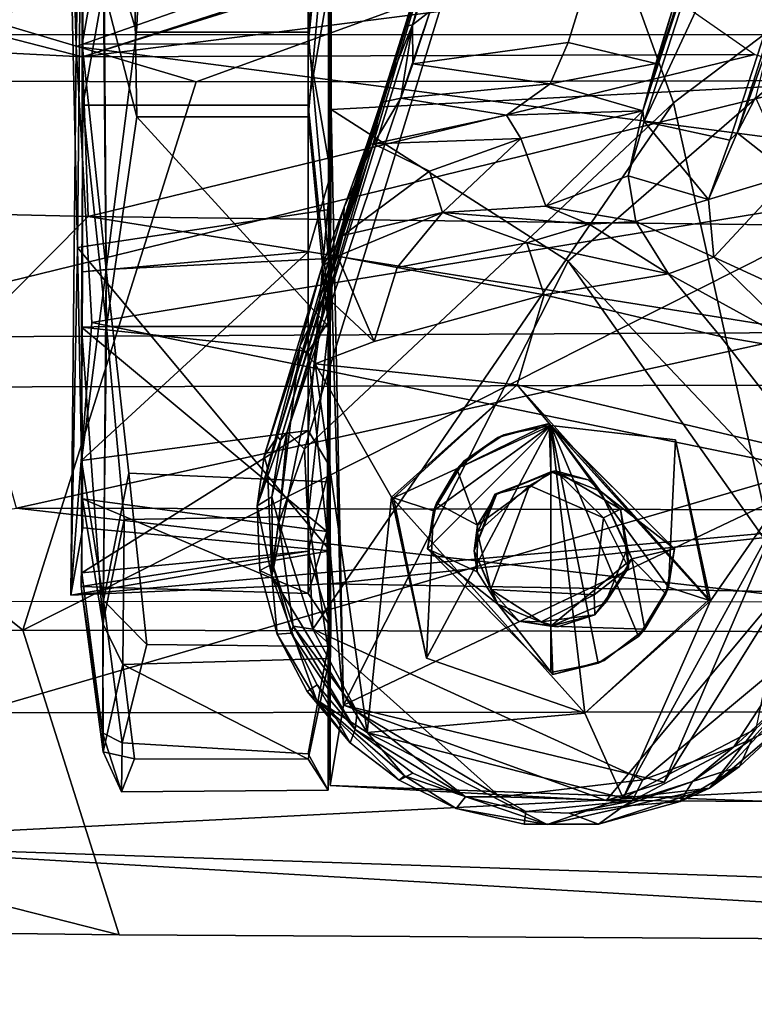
# Model space of a CAD drawing. Header units: millimetres. Extents: x -340 to 319, y -456 to 358.
# Tile 4 of 88: x -122 to -89, y -323 to -278. Entities that reach past the tile are written whole.
import ezdxf

# ---------------------------------------------------------------- set-up
doc = ezdxf.new("R2010")
doc.units = ezdxf.units.MM
doc.layers.add('Layer 01', color=7, linetype='Continuous', true_color=0x000000)
doc.styles.add('Default', font='arial.ttf')
doc.dimstyles.new('Default', dxfattribs={"dimscale": 10, "dimtxt": 2.5, "dimasz": 3, "dimexe": 1, "dimexo": 0.5, "dimgap": 0.8, "dimtad": 1, "dimtoh": 1, "dimzin": 1, "dimdsep": 46, "dimtxsty": 'Default', "dimcen": 2.5, "dimadec": 1, "dimazin": 1, "dimtfac": 1, "dimtdec": 4, "dimtix": 1, "dimtofl": 0, "dimtmove": 1, "dimatfit": 3, "dimfxl": 1, "dimtolj": 1, "dimtzin": 1, "dimarcsym": 0})

# ---------------------------------------------------------------- blocks, each defined once
blk = doc.blocks.new('*D1')
at = {"layer": 'Defpoints', "color": 0}
for p in [(-318.775, -319.833), (319.474, -319.833), (319.474, -445.833)]:
    blk.add_point(p, dxfattribs=at)
at = {"layer": 'Layer 01', "color": 0, "lineweight": -2}
for p, q in [((-318.775, -324.833), (-318.775, -455.833)), ((319.474, -324.833), (319.474, -455.833)), ((-288.775, -445.833), (289.474, -445.833))]:
    blk.add_line(p, q, dxfattribs=at)
at = {"layer": 'Layer 01', "color": 0}
for points in [[(-288.775, -440.833), (-288.775, -450.833), (-318.775, -445.833)], [(289.474, -450.833), (289.474, -440.833), (319.474, -445.833)]]:
    blk.add_solid(points, dxfattribs=at)
at = {"layer": 'Layer 01', "color": 0, "insert": (0.35, -425.071), "char_height": 25, "attachment_point": 5, "style": 'Default'}
blk.add_mtext('\\A1;638.25', dxfattribs=at)

msp = doc.modelspace()

# ---------------------------------------------------------------- linework, layer by layer
at = {"layer": 'Layer 01'}
for points in [[(-84.862, -253.431, 106.104), (-60.323, -179.11, 105.708), (-93.949, -282.112, 92.25)], [(-72.105, -215.4, 98.582), (-93.949, -282.112, 92.25), (-60.323, -179.11, 105.708)], [(-93.949, -282.112, 92.25), (-72.105, -215.4, 98.582), (-83.085, -249.254, 91.559)], [(-91.066, -235.089, 128.826), (-110.069, -296.648, 110.77), (-98.978, -264.005, 121.596)], [(-110.069, -296.648, 110.77), (-91.066, -235.089, 128.826), (-100.519, -264.622, 101.74)], [(-83.085, -249.254, 91.559), (-93.89, -282.583, 84.266), (-93.949, -282.112, 92.25)], [(-80.166, -253.189, 90.987), (-93.89, -282.583, 84.266), (-83.085, -249.254, 91.559)], [(-93.949, -282.112, 92.25), (-92.583, -277.472, 98.29), (-84.862, -253.431, 106.104)], [(-80.166, -253.189, 90.987), (-89.999, -283.429, 84.34), (-93.89, -282.583, 84.266)], [(-89.668, -283.1, 93.455), (-89.999, -283.429, 84.34), (-80.166, -253.189, 90.987)], [(-89.668, -283.1, 93.455), (-80.166, -253.189, 90.987), (-88.177, -278.866, 98.35)], [(-119.861, -304.056, 27.867), (-119.566, -288.306, 55.544), (-120.258, -257.147, 37.004), (-119.62, -279.193, 9.036)], [(-119.371, -267.96, 53.032), (-120.258, -257.147, 37.004), (-119.566, -288.306, 55.544)], [(-120.258, -257.147, 37.004), (-119.294, -263.179, 16.024), (-119.62, -279.193, 9.036)], [(-84.417, -257.809, 124.537), (-98.978, -264.005, 121.596), (-92.566, -281.748, 117.477), (-73.644, -267.448, 122.853)], [(-155.305, -278.65, 496.055), (-123.297, -278.661, 494.932), (-109.373, -258.844, 497.168), (-154.729, -258.804, 498.964)], [(-109.373, -258.844, 497.168), (-123.297, -278.661, 494.932), (-76.931, -278.653, 494.057)], [(-39.988, -259.023, 496.217), (-109.373, -258.844, 497.168), (-76.931, -278.653, 494.057)], [(-103.579, -277.594, 97.104), (-104.39, -278.208, 97.031), (-98.174, -260.511, 101.932)], [(-104.39, -278.208, 97.031), (-100.519, -264.622, 101.74), (-98.174, -260.511, 101.932)], [(-108.066, -261.386, 60.076), (-108.111, -271.358, 54.191), (-108.15, -286.575, 55.998), (-108.074, -282.05, 65.264)], [(-108.066, -261.386, 60.076), (-108.074, -282.05, 65.264), (-88.209, -281.01, 65.18), (-88.229, -262.11, 59.782)], [(-76.711, -264.117, 14.421), (-119.62, -279.193, 9.036), (-119.294, -263.179, 16.024)], [(-76.711, -264.117, 14.421), (-76.79, -284.804, 8.966), (-119.62, -279.193, 9.036)], [(-110.069, -296.648, 110.77), (-109.282, -297.432, 111.603), (-98.978, -264.005, 121.596)], [(-92.566, -281.748, 117.477), (-98.978, -264.005, 121.596), (-109.282, -297.432, 111.603)], [(-104.736, -278.285, 97.797), (-110.364, -297.038, 101.178), (-100.519, -264.622, 101.74)], [(-110.069, -296.648, 110.77), (-100.519, -264.622, 101.74), (-110.364, -297.038, 101.178)], [(-104.736, -278.285, 97.797), (-100.519, -264.622, 101.74), (-104.39, -278.208, 97.031)], [(-92.566, -281.748, 117.477), (-87.017, -306.636, 111.102), (-73.644, -267.448, 122.853)], [(-108.15, -286.575, 55.998), (-108.111, -271.358, 54.191), (-119.371, -267.96, 53.032), (-119.566, -288.306, 55.544)], [(-119.355, -279.087, 9.015), (-109.111, -279.075, 9.017), (-109.111, -267.908, 12.606), (-119.33, -269.024, 11.944)], [(-109.111, -279.075, 9.017), (-108.119, -269.349, 10.359), (-109.111, -267.908, 12.606)], [(-119.355, -279.087, 9.015), (-119.33, -269.024, 11.944), (-118.378, -273.546, 1.651)], [(-118.378, -273.546, 1.651), (-116.427, -268.972, 2.099), (-116.899, -278.546, 0.055)], [(-108.197, -269.069, 2.182), (-109.111, -278.546, 0.056), (-116.899, -278.546, 0.055), (-116.427, -268.972, 2.099)], [(-109.111, -278.546, 0.056), (-108.197, -269.069, 2.182), (-108.185, -288.795, 1.151)], [(-109.111, -279.075, 9.017), (-108.093, -284.969, 7.814), (-108.119, -269.349, 10.359)], [(-108.119, -269.349, 10.359), (-108.093, -284.969, 7.814), (-108.197, -269.069, 2.182)], [(-108.197, -269.069, 2.182), (-108.093, -284.969, 7.814), (-108.185, -288.795, 1.151)], [(-119.341, -279.664, 447.666), (-147.364, -272.419, 449.175), (-88.927, -269.852, 448.638)], [(-88.927, -269.852, 448.638), (-92.882, -271.415, 448.533), (-119.341, -279.664, 447.666)], [(-114.193, -280.795, 460.916), (-141.51, -272.643, 463.117), (-87.246, -270.982, 461.284)], [(-87.246, -270.982, 461.284), (-72.633, -280.716, 460.321), (-114.193, -280.795, 460.916)], [(-92.882, -271.415, 448.533), (-93.456, -276.354, 447.87), (-119.341, -279.664, 447.666)], [(-118.38, -276.527, 63.64), (-119.327, -271.522, 54.259), (-119.327, -281.848, 55.983)], [(-119.327, -271.522, 54.259), (-109.111, -272.429, 54.61), (-109.111, -281.848, 55.983), (-119.327, -281.848, 55.983)], [(-117.058, -271.999, 63.857), (-118.38, -276.527, 63.64), (-116.881, -282.383, 64.946)], [(-117.058, -271.999, 63.857), (-116.881, -282.383, 64.946), (-109.111, -282.377, 64.944), (-108.185, -272.119, 63.848)], [(-109.111, -282.377, 64.944), (-108.199, -291.875, 62.823), (-108.185, -272.119, 63.848)], [(-108.093, -275.953, 57.186), (-108.185, -272.119, 63.848), (-108.199, -291.875, 62.823)], [(-119.341, -279.664, 447.666), (-152.369, -277.981, 448.645), (-147.364, -272.419, 449.175)], [(-108.093, -275.953, 57.186), (-109.111, -281.848, 55.983), (-109.111, -272.429, 54.61)], [(-141.51, -272.643, 463.117), (-114.193, -280.795, 460.916), (-153.026, -280.676, 462.398)], [(-118.269, -289.299, 1.355), (-119.355, -279.087, 9.015), (-118.378, -273.546, 1.651)], [(-116.899, -278.546, 0.055), (-118.269, -289.299, 1.355), (-118.378, -273.546, 1.651)], [(-109.111, -281.848, 55.983), (-108.093, -275.953, 57.186), (-108.119, -291.569, 54.643)], [(-108.199, -291.875, 62.823), (-108.119, -291.569, 54.643), (-108.093, -275.953, 57.186)], [(-88.867, -279.548, 447.32), (-119.341, -279.664, 447.666), (-93.456, -276.354, 447.87)], [(-118.38, -276.527, 63.64), (-119.327, -281.848, 55.983), (-118.245, -291.872, 62.8)], [(-116.881, -282.383, 64.946), (-118.38, -276.527, 63.64), (-118.245, -291.872, 62.8)], [(-96.674, -276.842, 98.013), (-97.329, -279.013, 96.612), (-104.375, -279.978, 95.744), (-103.579, -277.594, 97.104)], [(-92.583, -277.472, 98.29), (-93.36, -279.968, 96.473), (-97.329, -279.013, 96.612), (-96.674, -276.842, 98.013)], [(-93.949, -282.112, 92.25), (-93.36, -279.968, 96.473), (-92.583, -277.472, 98.29)], [(-119.341, -279.664, 447.666), (-119.077, -286.897, 445.984), (-162.811, -285.874, 447.553), (-152.369, -277.981, 448.645)], [(-104.39, -278.208, 97.031), (-103.579, -277.594, 97.104), (-104.375, -279.978, 95.744)], [(-104.736, -278.285, 97.797), (-105.824, -281.727, 95.312), (-110.364, -297.038, 101.178)], [(-104.39, -278.208, 97.031), (-104.913, -281.527, 94.211), (-105.824, -281.727, 95.312)], [(-104.736, -278.285, 97.797), (-104.39, -278.208, 97.031), (-105.824, -281.727, 95.312)], [(-104.39, -278.208, 97.031), (-104.375, -279.978, 95.744), (-104.913, -281.527, 94.211)], [(-76.931, -278.653, 494.057), (-123.297, -278.661, 494.932), (-142.383, -294.653, 490.602)], [(-76.931, -278.653, 494.057), (-142.383, -294.653, 490.602), (-73.186, -294.515, 489.534)], [(-118.269, -289.299, 1.355), (-116.899, -278.546, 0.055), (-109.111, -278.546, 0.056), (-108.185, -288.795, 1.151)], [(-88.846, -281.496, 96.372), (-89.668, -283.1, 93.455), (-88.177, -278.866, 98.35)], [(-119.861, -304.056, 27.867), (-119.62, -279.193, 9.036), (-118.923, -291.702, 11.34)], [(-76.79, -284.804, 8.966), (-118.923, -291.702, 11.34), (-119.62, -279.193, 9.036)], [(-119.344, -289.403, 10.741), (-109.111, -288.494, 10.39), (-109.111, -279.075, 9.017), (-119.355, -279.087, 9.015)], [(-119.344, -289.403, 10.741), (-119.355, -279.087, 9.015), (-118.269, -289.299, 1.355)], [(-108.093, -284.969, 7.814), (-109.111, -279.075, 9.017), (-109.111, -288.494, 10.39)], [(-104.375, -279.978, 95.744), (-97.329, -279.013, 96.612), (-98.154, -280.886, 93.978)], [(-97.329, -279.013, 96.612), (-93.36, -279.968, 96.473), (-98.154, -280.886, 93.978)], [(-88.867, -279.548, 447.32), (-119.077, -286.897, 445.984), (-119.341, -279.664, 447.666)], [(-88.867, -279.548, 447.32), (-60.646, -287.606, 445.218), (-119.077, -286.897, 445.984)], [(-104.375, -279.978, 95.744), (-98.154, -280.886, 93.978), (-104.913, -281.527, 94.211)], [(-98.154, -280.886, 93.978), (-93.36, -279.968, 96.473), (-93.949, -282.112, 92.25)], [(-179.19, -305.671, 449.236), (-153.026, -280.676, 462.398), (-122.036, -305.635, 446.948)], [(-122.036, -305.635, 446.948), (-153.026, -280.676, 462.398), (-114.193, -280.795, 460.916)], [(-72.633, -280.716, 460.321), (-122.036, -305.635, 446.948), (-114.193, -280.795, 460.916)], [(-72.633, -280.716, 460.321), (-55.924, -305.762, 446.129), (-122.036, -305.635, 446.948)], [(-88.209, -281.01, 65.18), (-108.074, -282.05, 65.264), (-97.333, -288.919, 64.987)], [(-104.913, -281.527, 94.211), (-98.154, -280.886, 93.978), (-100.129, -282.303, 90.324)], [(-93.949, -282.112, 92.25), (-100.129, -282.303, 90.324), (-98.154, -280.886, 93.978)], [(-88.209, -281.01, 65.18), (-97.333, -288.919, 64.987), (-87.193, -303.267, 59.426)], [(-104.913, -281.527, 94.211), (-106.146, -283.604, 90.991), (-105.824, -281.727, 95.312)], [(-106.146, -283.604, 90.991), (-104.913, -281.527, 94.211), (-100.129, -282.303, 90.324)], [(-89.668, -283.1, 93.455), (-88.846, -281.496, 96.372), (-87.254, -285.002, 91.691)], [(-119.327, -281.848, 55.983), (-109.111, -281.848, 55.983), (-109.11, -293.015, 52.394), (-119.382, -291.903, 53.056)], [(-118.245, -291.872, 62.8), (-119.327, -281.848, 55.983), (-119.382, -291.903, 53.056)], [(-110.364, -297.038, 101.178), (-105.824, -281.727, 95.312), (-110.5, -296.858, 90.574)], [(-105.824, -281.727, 95.312), (-106.449, -283.63, 92.734), (-110.5, -296.858, 90.574)], [(-108.897, -305.602, 109.397), (-92.566, -281.748, 117.477), (-109.282, -297.432, 111.603)], [(-109.111, -281.848, 55.983), (-108.119, -291.569, 54.643), (-109.11, -293.015, 52.394)], [(-92.566, -281.748, 117.477), (-108.897, -305.602, 109.397), (-93.948, -312.431, 108.875), (-87.017, -306.636, 111.102)], [(-105.824, -281.727, 95.312), (-106.146, -283.604, 90.991), (-106.449, -283.63, 92.734)], [(-116.881, -282.383, 64.946), (-118.245, -291.872, 62.8), (-108.199, -291.875, 62.823)], [(-116.881, -282.383, 64.946), (-108.199, -291.875, 62.823), (-109.111, -282.377, 64.944)], [(-107.513, -309.033, 67.058), (-108.074, -282.05, 65.264), (-108.15, -286.575, 55.998)], [(-108.074, -282.05, 65.264), (-107.513, -309.033, 67.058), (-97.333, -288.919, 64.987)], [(-100.129, -282.303, 90.324), (-99.47, -283.354, 86.156), (-106.146, -283.604, 90.991)], [(-93.949, -282.112, 92.25), (-99.47, -283.354, 86.156), (-100.129, -282.303, 90.324)], [(-93.949, -282.112, 92.25), (-98.339, -286.428, 74.796), (-99.47, -283.354, 86.156)], [(-98.339, -286.428, 74.796), (-93.949, -282.112, 92.25), (-94.614, -285.059, 81.659)], [(-94.614, -285.059, 81.659), (-93.949, -282.112, 92.25), (-93.89, -282.583, 84.266)], [(-93.89, -282.583, 84.266), (-90.979, -286.122, 82.006), (-94.614, -285.059, 81.659)], [(-89.999, -283.429, 84.34), (-90.979, -286.122, 82.006), (-93.89, -282.583, 84.266)], [(-89.668, -283.1, 93.455), (-90.979, -286.122, 82.006), (-89.999, -283.429, 84.34)], [(-90.979, -286.122, 82.006), (-89.668, -283.1, 93.455), (-87.254, -285.002, 91.691)], [(-106.449, -283.63, 92.734), (-107.489, -286.467, 82.906), (-110.5, -296.858, 90.574)], [(-107.546, -287.749, 75.403), (-106.146, -283.604, 90.991), (-103.612, -284.836, 82.513)], [(-107.489, -286.467, 82.906), (-106.146, -283.604, 90.991), (-107.546, -287.749, 75.403)], [(-107.489, -286.467, 82.906), (-106.449, -283.63, 92.734), (-106.146, -283.604, 90.991)], [(-103.612, -284.836, 82.513), (-106.146, -283.604, 90.991), (-99.47, -283.354, 86.156)], [(-99.47, -283.354, 86.156), (-103.029, -286.71, 74.241), (-103.612, -284.836, 82.513)], [(-99.47, -283.354, 86.156), (-98.339, -286.428, 74.796), (-103.029, -286.71, 74.241)], [(-77.18, -300.252, 19.716), (-118.923, -291.702, 11.34), (-76.79, -284.804, 8.966)], [(-109.11, -296.598, 15.383), (-108.093, -284.969, 7.814), (-109.111, -288.494, 10.39)], [(-109.11, -296.598, 15.383), (-108.125, -298.221, 15.282), (-108.093, -284.969, 7.814)], [(-108.231, -298.918, 5.917), (-108.185, -288.795, 1.151), (-108.093, -284.969, 7.814)], [(-108.231, -298.918, 5.917), (-108.093, -284.969, 7.814), (-108.125, -298.221, 15.282)], [(-107.546, -287.749, 75.403), (-103.612, -284.836, 82.513), (-103.029, -286.71, 74.241)], [(-94.261, -287.121, 74.865), (-98.339, -286.428, 74.796), (-94.614, -285.059, 81.659)], [(-94.614, -285.059, 81.659), (-90.979, -286.122, 82.006), (-94.261, -287.121, 74.865)], [(-90.979, -286.122, 82.006), (-87.254, -285.002, 91.691), (-90.724, -288.743, 73.974)], [(-87.932, -290.016, 75.041), (-90.724, -288.743, 73.974), (-87.254, -285.002, 91.691)], [(-119.077, -286.897, 445.984), (-124.501, -292.348, 444.444), (-162.742, -292.843, 445.547), (-162.811, -285.874, 447.553)], [(-98.339, -286.428, 74.796), (-96.385, -287.246, 73.481), (-103.029, -286.71, 74.241)], [(-94.261, -287.121, 74.865), (-96.385, -287.246, 73.481), (-98.339, -286.428, 74.796)], [(-90.724, -288.743, 73.974), (-94.261, -287.121, 74.865), (-90.979, -286.122, 82.006)], [(-119.077, -286.897, 445.984), (-86.166, -292.158, 443.898), (-124.501, -292.348, 444.444)], [(-108.12, -302.04, 43.255), (-108.15, -286.575, 55.998), (-119.566, -288.306, 55.544)], [(-60.646, -287.606, 445.218), (-86.166, -292.158, 443.898), (-119.077, -286.897, 445.984)], [(-110.5, -296.858, 90.574), (-107.489, -286.467, 82.906), (-108.482, -289.144, 73.681), (-111.11, -297.751, 72.142)], [(-107.489, -286.467, 82.906), (-107.546, -287.749, 75.403), (-108.482, -289.144, 73.681)], [(-107.513, -309.033, 67.058), (-108.15, -286.575, 55.998), (-108.12, -302.04, 43.255)], [(-107.786, -288.693, 73.397), (-103.029, -286.71, 74.241), (-105.084, -289.212, 71.902)], [(-103.029, -286.71, 74.241), (-107.786, -288.693, 73.397), (-107.546, -287.749, 75.403)], [(-105.084, -289.212, 71.902), (-103.029, -286.71, 74.241), (-99.206, -288.086, 72.226)], [(-99.206, -288.086, 72.226), (-103.029, -286.71, 74.241), (-96.385, -287.246, 73.481)], [(-99.206, -288.086, 72.226), (-96.385, -287.246, 73.481), (-92.782, -289.49, 72.205)], [(-94.261, -287.121, 74.865), (-92.782, -289.49, 72.205), (-96.385, -287.246, 73.481)], [(-94.261, -287.121, 74.865), (-90.724, -288.743, 73.974), (-92.782, -289.49, 72.205)], [(-108.482, -289.144, 73.681), (-107.546, -287.749, 75.403), (-107.786, -288.693, 73.397)], [(-99.206, -288.086, 72.226), (-98.421, -290.443, 71.22), (-105.084, -289.212, 71.902)], [(-92.782, -289.49, 72.205), (-98.421, -290.443, 71.22), (-99.206, -288.086, 72.226)], [(-119.566, -288.306, 55.544), (-119.861, -304.056, 27.867), (-119.33, -301.004, 43.722)], [(-119.33, -301.004, 43.722), (-108.12, -302.04, 43.255), (-119.566, -288.306, 55.544)], [(-109.111, -288.494, 10.39), (-119.344, -289.403, 10.741), (-119.387, -297.957, 16.774)], [(-109.111, -288.494, 10.39), (-119.387, -297.957, 16.774), (-109.11, -296.598, 15.383)], [(-108.482, -289.144, 73.681), (-107.786, -288.693, 73.397), (-108.369, -290.453, 71.938)], [(-106.122, -292.553, 71.204), (-108.369, -290.453, 71.938), (-107.786, -288.693, 73.397)], [(-107.786, -288.693, 73.397), (-105.084, -289.212, 71.902), (-106.122, -292.553, 71.204)], [(-108.185, -288.795, 1.151), (-108.231, -298.918, 5.917), (-117.24, -298.526, 5.491), (-118.269, -289.299, 1.355)], [(-87.351, -299.463, 67.64), (-97.333, -288.919, 64.987), (-107.513, -309.033, 67.058)], [(-87.351, -299.463, 67.64), (-87.193, -303.267, 59.426), (-97.333, -288.919, 64.987)], [(-90.724, -288.743, 73.974), (-86.322, -293.036, 72.415), (-92.782, -289.49, 72.205)], [(-87.932, -290.016, 75.041), (-86.322, -293.036, 72.415), (-90.724, -288.743, 73.974)], [(-119.344, -289.403, 10.741), (-118.269, -289.299, 1.355), (-119.387, -297.957, 16.774)], [(-118.382, -304.301, 11.97), (-119.387, -297.957, 16.774), (-118.269, -289.299, 1.355)], [(-117.24, -298.526, 5.491), (-118.382, -304.301, 11.97), (-118.269, -289.299, 1.355)], [(-109.497, -292.788, 71.672), (-111.11, -297.751, 72.142), (-108.482, -289.144, 73.681)], [(-108.482, -289.144, 73.681), (-108.369, -290.453, 71.938), (-109.497, -292.788, 71.672)], [(-106.122, -292.553, 71.204), (-105.084, -289.212, 71.902), (-98.421, -290.443, 71.22)], [(-98.421, -290.443, 71.22), (-92.782, -289.49, 72.205), (-90.433, -292.332, 71.415)], [(-86.322, -293.036, 72.415), (-90.433, -292.332, 71.415), (-92.782, -289.49, 72.205)], [(-108.369, -290.453, 71.938), (-108.791, -293.574, 71.199), (-109.497, -292.788, 71.672)], [(-108.791, -293.574, 71.199), (-106.122, -292.553, 71.204), (-98.421, -290.443, 71.22), (-99.642, -294.517, 71.204)], [(-108.791, -293.574, 71.199), (-108.369, -290.453, 71.938), (-106.122, -292.553, 71.204)], [(-86.274, -297.676, 71.195), (-99.642, -294.517, 71.204), (-98.421, -290.443, 71.22), (-90.433, -292.332, 71.415)], [(-77.18, -300.252, 19.716), (-119.861, -304.056, 27.867), (-118.923, -291.702, 11.34)], [(-109.11, -293.015, 52.394), (-108.119, -291.569, 54.643), (-108.271, -301.176, 43.908)], [(-108.119, -291.569, 54.643), (-108.147, -306.925, 51.162), (-108.271, -301.176, 43.908)], [(-108.147, -306.925, 51.162), (-108.119, -291.569, 54.643), (-108.199, -291.875, 62.823)], [(-122.333, -300.108, 440.633), (-124.501, -292.348, 444.444), (-86.166, -292.158, 443.898)], [(-71.257, -300.213, 439.935), (-122.333, -300.108, 440.633), (-86.166, -292.158, 443.898)], [(-118.413, -305.338, 51.444), (-118.245, -291.872, 62.8), (-119.382, -291.903, 53.056)], [(-108.271, -301.176, 43.908), (-119.346, -299.685, 46.061), (-119.382, -291.903, 53.056)], [(-108.271, -301.176, 43.908), (-119.382, -291.903, 53.056), (-109.11, -293.015, 52.394)], [(-118.413, -305.338, 51.444), (-119.382, -291.903, 53.056), (-119.346, -299.685, 46.061)], [(-117.452, -300.626, 57.921), (-118.245, -291.872, 62.8), (-118.413, -305.338, 51.444)], [(-109.11, -300.483, 58.101), (-108.199, -291.875, 62.823), (-118.245, -291.872, 62.8), (-117.452, -300.626, 57.921)], [(-109.11, -300.483, 58.101), (-108.147, -306.925, 51.162), (-108.199, -291.875, 62.823)], [(-86.322, -293.036, 72.415), (-86.274, -297.676, 71.195), (-90.433, -292.332, 71.415)], [(-111.11, -297.751, 72.142), (-109.497, -292.788, 71.672), (-110.954, -298.302, 71.445)], [(-109.497, -292.788, 71.672), (-110.756, -303.19, 71.161), (-110.954, -298.302, 71.445)], [(-109.497, -292.788, 71.672), (-108.791, -293.574, 71.199), (-110.756, -303.19, 71.161)], [(-110.756, -303.19, 71.161), (-108.791, -293.574, 71.199), (-106.444, -310.277, 71.198)], [(-108.791, -293.574, 71.199), (-99.642, -294.517, 71.204), (-105.338, -299.613, 71.204)], [(-108.791, -293.574, 71.199), (-105.338, -299.613, 71.204), (-106.444, -310.277, 71.198)], [(-142.383, -294.653, 490.602), (-124.21, -309.38, 481.242), (-73.186, -294.515, 489.534)], [(-73.186, -294.515, 489.534), (-124.21, -309.38, 481.242), (-16.109, -309.259, 480.647)], [(-105.338, -299.613, 71.204), (-99.642, -294.517, 71.204), (-105.243, -299.644, 72.5)], [(-99.642, -294.517, 71.204), (-98.11, -296.361, 72.5), (-105.243, -299.644, 72.5)], [(-86.274, -297.676, 71.195), (-90.882, -304.31, 71.204), (-99.642, -294.517, 71.204)], [(-99.642, -294.517, 71.204), (-90.882, -304.31, 71.204), (-98.11, -296.361, 72.5)], [(-100.522, -296.911, 97.197), (-98.196, -296.28, 97.199), (-102.369, -298.324, 97.204)], [(-98.196, -296.28, 97.199), (-98.11, -298.463, 97.204), (-101.438, -300.88, 97.204), (-102.369, -298.324, 97.204)], [(-98.196, -296.28, 97.199), (-100.522, -296.911, 97.197), (-100.253, -296.788, 84.852)], [(-98.196, -296.28, 97.199), (-100.253, -296.788, 84.852), (-98.11, -296.361, 72.5)], [(-95.863, -299.347, 97.312), (-98.11, -298.463, 97.204), (-98.196, -296.28, 97.199)], [(-95.863, -299.347, 97.312), (-98.196, -296.28, 97.199), (-92.51, -301.962, 97.202)], [(-98.196, -296.28, 97.199), (-92.51, -301.961, 84.852), (-92.51, -301.962, 97.202)], [(-98.11, -296.361, 72.5), (-92.51, -301.961, 84.852), (-98.196, -296.28, 97.199)], [(-109.11, -296.598, 15.383), (-119.387, -297.957, 16.774), (-119.363, -303.05, 25.928)], [(-109.11, -296.598, 15.383), (-119.363, -303.05, 25.928), (-109.11, -302.059, 23.178)], [(-110.756, -299.601, 109.773), (-110.444, -300.757, 110.475), (-110.069, -296.648, 110.77)], [(-110.069, -296.648, 110.77), (-110.364, -297.038, 101.178), (-110.756, -299.601, 109.773)], [(-110.069, -296.648, 110.77), (-110.444, -300.757, 110.475), (-109.282, -297.432, 111.603)], [(-109.11, -302.059, 23.178), (-108.125, -298.221, 15.282), (-109.11, -296.598, 15.383)], [(-105.243, -299.644, 72.5), (-98.11, -296.361, 72.5), (-103.436, -300.231, 72.5)], [(-103.749, -306.906, 72.5), (-103.436, -300.231, 72.5), (-98.11, -296.361, 72.5)], [(-96.579, -309.405, 71.204), (-103.749, -306.906, 72.5), (-98.11, -296.361, 72.5)], [(-103.71, -301.961, 84.852), (-98.11, -307.561, 72.5), (-98.11, -296.361, 72.5)], [(-103.71, -301.961, 84.852), (-98.11, -296.361, 72.5), (-103.436, -300.231, 72.5)], [(-102.059, -297.977, 85.087), (-103.436, -300.231, 72.5), (-98.11, -296.361, 72.5), (-100.253, -296.788, 84.852)], [(-98.11, -296.361, 72.5), (-92.784, -303.692, 72.5), (-90.977, -304.279, 72.5)], [(-92.471, -297.017, 72.5), (-92.784, -303.692, 72.5), (-98.11, -296.361, 72.5)], [(-90.882, -304.31, 71.204), (-92.471, -297.017, 72.5), (-98.11, -296.361, 72.5)], [(-96.579, -309.405, 71.204), (-98.11, -296.361, 72.5), (-90.977, -304.279, 72.5)], [(-92.51, -301.961, 84.852), (-98.11, -296.361, 72.5), (-92.784, -303.692, 72.5)], [(-95.967, -307.135, 84.852), (-94.15, -305.928, 84.865), (-98.11, -296.361, 72.5)], [(-95.967, -307.135, 84.852), (-98.11, -296.361, 72.5), (-98.11, -307.561, 72.5)], [(-94.15, -305.928, 84.865), (-92.784, -303.692, 72.5), (-98.11, -296.361, 72.5)], [(-110.364, -297.038, 101.178), (-110.5, -296.858, 90.574), (-111.427, -300.006, 72.253)], [(-110.5, -296.858, 90.574), (-111.11, -297.751, 72.142), (-111.427, -300.006, 72.253)], [(-111.427, -300.006, 72.253), (-110.756, -299.601, 109.773), (-110.364, -297.038, 101.178)], [(-102.059, -297.977, 85.087), (-100.522, -296.911, 97.197), (-102.369, -298.324, 97.204)], [(-100.253, -296.788, 84.852), (-100.522, -296.911, 97.197), (-102.059, -297.977, 85.087)], [(-92.471, -297.017, 72.5), (-90.977, -304.279, 72.5), (-92.784, -303.692, 72.5)], [(-90.882, -304.31, 71.204), (-90.977, -304.279, 72.5), (-92.471, -297.017, 72.5)], [(-110.444, -300.757, 110.475), (-108.897, -305.602, 109.397), (-109.282, -297.432, 111.603)], [(-119.363, -303.05, 25.928), (-119.387, -297.957, 16.774), (-118.382, -304.301, 11.97), (-118.431, -310.292, 24.462)], [(-111.427, -300.006, 72.253), (-111.11, -297.751, 72.142), (-110.954, -298.302, 71.445)], [(-103.296, -299.885, 97.186), (-103.436, -300.231, 72.5), (-102.059, -297.977, 85.087)], [(-103.296, -299.885, 97.186), (-102.059, -297.977, 85.087), (-102.369, -298.324, 97.204)], [(-86.274, -297.676, 71.195), (-94.844, -313.259, 71.197), (-90.882, -304.31, 71.204)], [(-88.832, -310.116, 71.191), (-94.844, -313.259, 71.197), (-86.274, -297.676, 71.195)], [(-111.427, -300.006, 72.253), (-110.954, -298.302, 71.445), (-110.756, -303.19, 71.161)], [(-109.11, -302.059, 23.178), (-108.085, -305.505, 29.73), (-108.125, -298.221, 15.282)], [(-108.125, -298.221, 15.282), (-108.214, -306.376, 13.101), (-108.231, -298.918, 5.917)], [(-108.125, -298.221, 15.282), (-108.085, -305.505, 29.73), (-108.214, -306.376, 13.101)], [(-101.438, -300.88, 97.204), (-103.296, -299.885, 97.186), (-102.369, -298.324, 97.204)], [(-100.585, -299.486, 98.9), (-101.438, -300.88, 97.204), (-98.11, -298.463, 97.204)], [(-100.585, -299.486, 98.9), (-97.91, -298.415, 104.396), (-100.651, -299.481, 103.353)], [(-99.078, -299.087, 104.777), (-100.651, -299.481, 103.353), (-97.91, -298.415, 104.396)], [(-98.11, -298.463, 97.204), (-97.91, -298.415, 104.396), (-100.585, -299.486, 98.9)], [(-95.732, -300.557, 104.777), (-99.078, -299.087, 104.777), (-97.91, -298.415, 104.396)], [(-97.91, -298.415, 104.396), (-98.11, -298.463, 97.204), (-96.43, -298.83, 103.637)], [(-95.863, -299.347, 97.312), (-96.43, -298.83, 103.637), (-98.11, -298.463, 97.204)], [(-97.91, -298.415, 104.396), (-96.43, -298.83, 103.637), (-94.961, -300.151, 103.946)], [(-95.732, -300.557, 104.777), (-97.91, -298.415, 104.396), (-94.961, -300.151, 103.946)], [(-116.427, -306.297, 12.782), (-118.382, -304.301, 11.97), (-117.24, -298.526, 5.491)], [(-108.231, -298.918, 5.917), (-108.214, -306.376, 13.101), (-116.427, -306.297, 12.782), (-117.24, -298.526, 5.491)], [(-94.961, -300.151, 103.946), (-96.43, -298.83, 103.637), (-95.863, -299.347, 97.312)], [(-101.439, -301.212, 104.456), (-99.078, -299.087, 104.777), (-100.835, -303.797, 104.757)], [(-101.439, -301.212, 104.456), (-100.651, -299.481, 103.353), (-99.078, -299.087, 104.777)], [(-100.835, -303.797, 104.757), (-99.078, -299.087, 104.777), (-95.732, -300.557, 104.777), (-96.146, -304.034, 104.792)], [(-94.647, -301.926, 99.952), (-94.961, -300.151, 103.946), (-95.863, -299.347, 97.312)], [(-95.863, -299.347, 97.312), (-94.448, -302.406, 97.185), (-94.647, -301.926, 99.952)], [(-94.448, -302.406, 97.185), (-95.863, -299.347, 97.312), (-92.51, -301.962, 97.202)], [(-109.11, -303.985, 32.5), (-119.401, -303.667, 36.392), (-119.346, -299.685, 46.061)], [(-118.413, -305.338, 51.444), (-119.346, -299.685, 46.061), (-119.401, -303.667, 36.392), (-118.404, -311.154, 39.244)], [(-109.11, -303.985, 32.5), (-119.346, -299.685, 46.061), (-108.271, -301.176, 43.908)], [(-110.756, -299.601, 109.773), (-111.427, -300.006, 72.253), (-111.296, -302.941, 72.28), (-110.734, -302.637, 108.925)], [(-110.756, -299.601, 109.773), (-110.734, -302.637, 108.925), (-110.444, -300.757, 110.475)], [(-107.513, -309.033, 67.058), (-92.986, -312.535, 67.314), (-87.351, -299.463, 67.64)], [(-96.579, -309.405, 71.204), (-106.444, -310.277, 71.198), (-105.338, -299.613, 71.204)], [(-105.338, -299.613, 71.204), (-105.243, -299.644, 72.5), (-103.749, -306.906, 72.5)], [(-96.579, -309.405, 71.204), (-105.338, -299.613, 71.204), (-103.749, -306.906, 72.5)], [(-103.749, -306.906, 72.5), (-105.243, -299.644, 72.5), (-103.436, -300.231, 72.5)], [(-100.585, -299.486, 98.9), (-100.651, -299.481, 103.353), (-101.586, -302.052, 100.555)], [(-100.651, -299.481, 103.353), (-101.439, -301.212, 104.456), (-101.586, -302.052, 100.555)], [(-101.586, -302.052, 100.555), (-101.438, -300.88, 97.204), (-100.585, -299.486, 98.9)], [(-87.193, -303.267, 59.426), (-87.351, -299.463, 67.64), (-92.986, -312.535, 67.314)], [(-85.104, -304.368, 446.891), (-148.97, -304.332, 448.421), (-122.333, -300.108, 440.633)], [(-71.257, -300.213, 439.935), (-85.104, -304.368, 446.891), (-122.333, -300.108, 440.633)], [(-119.861, -304.056, 27.867), (-77.18, -300.252, 19.716), (-108.11, -303.537, 27.93)], [(-110.756, -303.19, 71.161), (-111.296, -302.941, 72.28), (-111.427, -300.006, 72.253)], [(-88.12, -303.888, 28.034), (-108.11, -303.537, 27.93), (-77.18, -300.252, 19.716)], [(-103.71, -301.961, 97.204), (-103.296, -299.885, 97.186), (-101.438, -300.88, 97.204), (-101.46, -303.001, 97.188)], [(-103.296, -299.885, 97.186), (-103.71, -301.961, 97.204), (-103.71, -301.961, 84.852)], [(-103.71, -301.961, 84.852), (-103.436, -300.231, 72.5), (-103.296, -299.885, 97.186)], [(-94.961, -300.151, 103.946), (-94.596, -302.81, 103.811), (-95.732, -300.557, 104.777)], [(-94.961, -300.151, 103.946), (-94.647, -301.926, 99.952), (-94.596, -302.81, 103.811)], [(-117.452, -300.626, 57.921), (-118.413, -305.338, 51.444), (-117.513, -307.199, 50.925)], [(-108.147, -306.925, 51.162), (-109.11, -300.483, 58.101), (-117.452, -300.626, 57.921), (-117.513, -307.199, 50.925)], [(-95.732, -300.557, 104.777), (-94.596, -302.81, 103.811), (-96.146, -304.034, 104.792)], [(-108.12, -302.04, 43.255), (-119.33, -301.004, 43.722), (-119.861, -304.056, 27.867)], [(-110.444, -300.757, 110.475), (-110.734, -302.637, 108.925), (-109.795, -305.467, 109.157)], [(-109.795, -305.467, 109.157), (-108.897, -305.602, 109.397), (-110.444, -300.757, 110.475)], [(-108.271, -301.176, 43.908), (-108.085, -305.505, 29.73), (-109.11, -303.985, 32.5)], [(-108.147, -306.925, 51.162), (-108.202, -312.892, 31.934), (-108.085, -305.505, 29.73), (-108.271, -301.176, 43.908)], [(-101.46, -303.001, 97.188), (-101.438, -300.88, 97.204), (-101.586, -302.052, 100.555)], [(-101.586, -302.052, 100.555), (-101.439, -301.212, 104.456), (-100.835, -303.797, 104.757)], [(-119.861, -304.056, 27.867), (-108.11, -303.537, 27.93), (-108.12, -302.04, 43.255)], [(-109.11, -302.059, 23.178), (-119.363, -303.05, 25.928), (-119.401, -303.667, 36.392)], [(-109.11, -302.059, 23.178), (-119.401, -303.667, 36.392), (-109.11, -303.985, 32.5)], [(-109.11, -303.985, 32.5), (-108.085, -305.505, 29.73), (-109.11, -302.059, 23.178)], [(-108.109, -312.682, 27.931), (-108.12, -302.04, 43.255), (-108.11, -303.537, 27.93)], [(-107.513, -309.033, 67.058), (-108.12, -302.04, 43.255), (-108.109, -312.682, 27.931)], [(-100.523, -304.465, 97.31), (-103.71, -301.961, 97.204), (-101.46, -303.001, 97.188)], [(-98.025, -307.643, 97.202), (-103.71, -301.961, 97.204), (-100.523, -304.465, 97.31)], [(-98.11, -307.561, 72.5), (-103.71, -301.961, 84.852), (-98.025, -307.643, 97.202)], [(-103.71, -301.961, 84.852), (-103.71, -301.961, 97.204), (-98.025, -307.643, 97.202)], [(-101.586, -302.052, 100.555), (-100.835, -303.797, 104.757), (-100.523, -304.465, 97.31)], [(-100.523, -304.465, 97.31), (-101.46, -303.001, 97.188), (-101.586, -302.052, 100.555)], [(-95.662, -304.416, 99.082), (-94.596, -302.81, 103.811), (-94.647, -301.926, 99.952)], [(-94.647, -301.926, 99.952), (-94.448, -302.406, 97.185), (-95.662, -304.416, 99.082)], [(-92.51, -301.962, 97.202), (-92.906, -303.99, 97.167), (-94.448, -302.406, 97.185)], [(-92.906, -303.99, 97.167), (-92.51, -301.962, 97.202), (-92.51, -301.961, 84.852)], [(-92.51, -301.961, 84.852), (-92.784, -303.692, 72.5), (-92.906, -303.99, 97.167)], [(-98.11, -305.46, 97.204), (-95.662, -304.416, 99.082), (-94.448, -302.406, 97.185)], [(-94.448, -302.406, 97.185), (-93.852, -305.598, 97.204), (-98.11, -305.46, 97.204)], [(-94.448, -302.406, 97.185), (-92.906, -303.99, 97.167), (-93.852, -305.598, 97.204)], [(-110.734, -302.637, 108.925), (-111.296, -302.941, 72.28), (-110.513, -305.824, 72.223), (-109.884, -305.782, 108.187)], [(-110.513, -305.824, 72.223), (-111.296, -302.941, 72.28), (-110.756, -303.19, 71.161)], [(-109.795, -305.467, 109.157), (-110.734, -302.637, 108.925), (-109.884, -305.782, 108.187)], [(-96.146, -304.034, 104.792), (-94.596, -302.81, 103.811), (-96.116, -304.946, 104.168)], [(-95.662, -304.416, 99.082), (-96.116, -304.946, 104.168), (-94.596, -302.81, 103.811)], [(-119.363, -303.05, 25.928), (-118.431, -310.292, 24.462), (-119.401, -303.667, 36.392)], [(-108.732, -308.797, 71.493), (-110.513, -305.824, 72.223), (-110.756, -303.19, 71.161)], [(-110.756, -303.19, 71.161), (-106.444, -310.277, 71.198), (-108.732, -308.797, 71.493)], [(-87.193, -303.267, 59.426), (-95.613, -313.357, 37.774), (-88.145, -313.403, 28.589)], [(-87.193, -303.267, 59.426), (-92.986, -312.535, 67.314), (-95.613, -313.357, 37.774)], [(-118.404, -311.154, 39.244), (-119.401, -303.667, 36.392), (-118.431, -310.292, 24.462)], [(-108.109, -312.682, 27.931), (-108.11, -303.537, 27.93), (-88.12, -303.888, 28.034), (-88.145, -313.403, 28.589)], [(-100.835, -303.797, 104.757), (-96.146, -304.034, 104.792), (-98.561, -305.26, 104.515)], [(-98.561, -305.26, 104.515), (-99.56, -305.234, 103.744), (-100.835, -303.797, 104.757)], [(-100.835, -303.797, 104.757), (-99.56, -305.234, 103.744), (-100.523, -304.465, 97.31)], [(-92.906, -303.99, 97.167), (-92.784, -303.692, 72.5), (-94.15, -305.928, 84.865)], [(-117.543, -310.744, 20.992), (-118.431, -310.292, 24.462), (-118.382, -304.301, 11.97)], [(-118.382, -304.301, 11.97), (-116.427, -306.297, 12.782), (-117.543, -310.744, 20.992)], [(-96.146, -304.034, 104.792), (-96.116, -304.946, 104.168), (-98.561, -305.26, 104.515)], [(-90.882, -304.31, 71.204), (-96.579, -309.405, 71.204), (-90.977, -304.279, 72.5)], [(-90.882, -304.31, 71.204), (-94.844, -313.259, 71.197), (-96.579, -309.405, 71.204)], [(-92.906, -303.99, 97.167), (-94.15, -305.928, 84.865), (-93.852, -305.598, 97.204)], [(-98.025, -307.643, 97.202), (-100.523, -304.465, 97.31), (-98.11, -305.46, 97.204)], [(-100.523, -304.465, 97.31), (-99.56, -305.234, 103.744), (-98.11, -305.46, 97.204)], [(-95.662, -304.416, 99.082), (-98.11, -305.46, 97.204), (-96.116, -304.946, 104.168)], [(-96.116, -304.946, 104.168), (-97.795, -305.487, 103.681), (-98.561, -305.26, 104.515)], [(-96.116, -304.946, 104.168), (-98.11, -305.46, 97.204), (-97.795, -305.487, 103.681)], [(-117.67, -319.453, 469.734), (-179.267, -318.692, 471.518), (-179.19, -305.671, 449.236), (-122.036, -305.635, 446.948)], [(-122.036, -305.635, 446.948), (-55.924, -305.762, 446.129), (-57.122, -319.79, 469.034), (-117.67, -319.453, 469.734)], [(-117.513, -307.199, 50.925), (-118.413, -305.338, 51.444), (-118.404, -311.154, 39.244)], [(-109.795, -305.467, 109.157), (-109.884, -305.782, 108.187), (-106.982, -310.141, 107.762)], [(-106.982, -310.141, 107.762), (-106.888, -309.336, 108.535), (-109.795, -305.467, 109.157)], [(-108.897, -305.602, 109.397), (-109.795, -305.467, 109.157), (-106.888, -309.336, 108.535)], [(-108.897, -305.602, 109.397), (-100.431, -313.201, 108.057), (-93.948, -312.431, 108.875)], [(-108.897, -305.602, 109.397), (-106.888, -309.336, 108.535), (-100.431, -313.201, 108.057)], [(-108.085, -305.505, 29.73), (-108.202, -312.892, 31.934), (-108.214, -306.376, 13.101)], [(-99.56, -305.234, 103.744), (-98.561, -305.26, 104.515), (-97.795, -305.487, 103.681)], [(-98.11, -305.46, 97.204), (-99.56, -305.234, 103.744), (-97.795, -305.487, 103.681)], [(-98.025, -307.643, 97.202), (-98.11, -305.46, 97.204), (-93.852, -305.598, 97.204), (-95.699, -307.012, 97.193)], [(-95.699, -307.012, 97.193), (-93.852, -305.598, 97.204), (-94.15, -305.928, 84.865), (-95.967, -307.135, 84.852)], [(-109.884, -305.782, 108.187), (-110.513, -305.824, 72.223), (-109.156, -308.424, 72.248), (-108.707, -308.113, 104.937)], [(-108.732, -308.797, 71.493), (-109.156, -308.424, 72.248), (-110.513, -305.824, 72.223)], [(-109.884, -305.782, 108.187), (-108.707, -308.113, 104.937), (-106.982, -310.141, 107.762)], [(-108.214, -306.376, 13.101), (-109.11, -311.25, 22.093), (-117.543, -310.744, 20.992), (-116.427, -306.297, 12.782)], [(-109.11, -311.25, 22.093), (-108.214, -306.376, 13.101), (-108.202, -312.892, 31.934)], [(-117.513, -307.199, 50.925), (-109.11, -311.487, 42.178), (-108.147, -306.925, 51.162)], [(-108.202, -312.892, 31.934), (-108.147, -306.925, 51.162), (-109.11, -311.487, 42.178)], [(-93.948, -312.431, 108.875), (-89.83, -310.928, 109.491), (-87.017, -306.636, 111.102)], [(-89.83, -310.928, 109.491), (-87.028, -308.347, 109.83), (-87.017, -306.636, 111.102)], [(-116.978, -311.47, 42.267), (-117.513, -307.199, 50.925), (-118.404, -311.154, 39.244)], [(-117.513, -307.199, 50.925), (-116.978, -311.47, 42.267), (-109.11, -311.487, 42.178)], [(-98.025, -307.643, 97.202), (-95.967, -307.135, 84.852), (-98.11, -307.561, 72.5)], [(-98.025, -307.643, 97.202), (-95.699, -307.012, 97.193), (-95.967, -307.135, 84.852)], [(-86.274, -307.755, 71.344), (-90.933, -312.797, 71.57), (-88.832, -310.116, 71.191)], [(-86.274, -307.755, 71.344), (-87.322, -309.727, 72.228), (-90.933, -312.797, 71.57)], [(-107.21, -310.743, 72.304), (-108.707, -308.113, 104.937), (-109.156, -308.424, 72.248)], [(-107.21, -310.743, 72.304), (-106.982, -310.141, 107.762), (-108.707, -308.113, 104.937)], [(-107.21, -310.743, 72.304), (-109.156, -308.424, 72.248), (-108.732, -308.797, 71.493)], [(-88.996, -310.572, 108.716), (-87.028, -308.347, 109.83), (-89.83, -310.928, 109.491)], [(-88.996, -310.572, 108.716), (-87.322, -309.727, 72.228), (-87.028, -308.347, 109.83)], [(-104.75, -312.24, 71.388), (-108.732, -308.797, 71.493), (-106.444, -310.277, 71.198)], [(-104.985, -312.443, 72.264), (-107.21, -310.743, 72.304), (-108.732, -308.797, 71.493)], [(-104.985, -312.443, 72.264), (-108.732, -308.797, 71.493), (-104.75, -312.24, 71.388)], [(-108.109, -312.682, 27.931), (-95.613, -313.357, 37.774), (-107.513, -309.033, 67.058)], [(-107.513, -309.033, 67.058), (-95.613, -313.357, 37.774), (-92.986, -312.535, 67.314)], [(-133.988, -315.293, 475.363), (-16.109, -309.259, 480.647), (-124.21, -309.38, 481.242)], [(0.661, -319.833, 469.071), (-16.109, -309.259, 480.647), (-133.988, -315.293, 475.363)], [(-106.888, -309.336, 108.535), (-106.982, -310.141, 107.762), (-101.986, -313.195, 107.807)], [(-101.986, -313.195, 107.807), (-100.431, -313.201, 108.057), (-106.888, -309.336, 108.535)], [(-106.444, -310.277, 71.198), (-96.579, -309.405, 71.204), (-94.844, -313.259, 71.197)], [(-89.564, -311.818, 72.263), (-90.933, -312.797, 71.57), (-87.322, -309.727, 72.228)], [(-89.564, -311.818, 72.263), (-87.322, -309.727, 72.228), (-88.996, -310.572, 108.716)], [(-118.404, -311.154, 39.244), (-118.431, -310.292, 24.462), (-117.574, -312.973, 32.015)], [(-117.574, -312.973, 32.015), (-118.431, -310.292, 24.462), (-117.543, -310.744, 20.992)], [(-106.982, -310.141, 107.762), (-107.21, -310.743, 72.304), (-104.985, -312.443, 72.264), (-104.365, -312.117, 107.049)], [(-106.982, -310.141, 107.762), (-104.365, -312.117, 107.049), (-101.986, -313.195, 107.807)], [(-106.444, -310.277, 71.198), (-94.844, -313.259, 71.197), (-98.289, -314.448, 71.378)], [(-104.75, -312.24, 71.388), (-106.444, -310.277, 71.198), (-98.289, -314.448, 71.378)], [(-94.844, -313.259, 71.197), (-88.832, -310.116, 71.191), (-90.933, -312.797, 71.57)], [(-109.11, -311.25, 22.093), (-108.202, -312.892, 31.934), (-117.574, -312.973, 32.015), (-117.543, -310.744, 20.992)], [(-89.83, -310.928, 109.491), (-94.434, -313.375, 108.3), (-91.701, -312.501, 108.242)], [(-93.948, -312.431, 108.875), (-94.434, -313.375, 108.3), (-89.83, -310.928, 109.491)], [(-89.564, -311.818, 72.263), (-88.996, -310.572, 108.716), (-91.701, -312.501, 108.242)], [(-91.701, -312.501, 108.242), (-88.996, -310.572, 108.716), (-89.83, -310.928, 109.491)], [(-116.978, -311.47, 42.267), (-118.404, -311.154, 39.244), (-117.574, -312.973, 32.015)], [(-116.978, -311.47, 42.267), (-117.574, -312.973, 32.015), (-108.202, -312.892, 31.934), (-109.11, -311.487, 42.178)], [(-90.933, -312.797, 71.57), (-89.564, -311.818, 72.263), (-92.25, -313.404, 72.24)], [(-92.25, -313.404, 72.24), (-89.564, -311.818, 72.263), (-91.701, -312.501, 108.242)], [(-104.985, -312.443, 72.264), (-102.407, -313.73, 72.23), (-101.986, -313.195, 107.807), (-104.365, -312.117, 107.049)], [(-104.75, -312.24, 71.388), (-102.407, -313.73, 72.23), (-104.985, -312.443, 72.264)], [(-102.407, -313.73, 72.23), (-104.75, -312.24, 71.388), (-98.289, -314.448, 71.378)], [(-108.109, -312.682, 27.931), (-88.145, -313.403, 28.589), (-95.613, -313.357, 37.774)], [(-94.434, -313.375, 108.3), (-93.948, -312.431, 108.875), (-100.431, -313.201, 108.057)], [(-91.701, -312.501, 108.242), (-94.823, -313.621, 107.627), (-92.25, -313.404, 72.24)], [(-94.823, -313.621, 107.627), (-91.701, -312.501, 108.242), (-94.434, -313.375, 108.3)], [(-99.326, -314.438, 72.297), (-99.244, -313.851, 107.389), (-101.986, -313.195, 107.807), (-102.407, -313.73, 72.23)], [(-99.244, -313.851, 107.389), (-100.431, -313.201, 108.057), (-101.986, -313.195, 107.807)], [(-100.431, -313.201, 108.057), (-99.244, -313.851, 107.389), (-94.434, -313.375, 108.3)], [(-98.289, -314.448, 71.378), (-94.844, -313.259, 71.197), (-90.933, -312.797, 71.57)], [(-98.289, -314.448, 71.378), (-90.933, -312.797, 71.57), (-95.959, -314.428, 72.329)], [(-90.933, -312.797, 71.57), (-92.25, -313.404, 72.24), (-95.959, -314.428, 72.329)], [(-99.244, -313.851, 107.389), (-97.28, -313.936, 107.379), (-94.434, -313.375, 108.3)], [(-97.28, -313.936, 107.379), (-94.823, -313.621, 107.627), (-94.434, -313.375, 108.3)], [(-94.823, -313.621, 107.627), (-97.28, -313.936, 107.379), (-95.959, -314.428, 72.329)], [(-95.959, -314.428, 72.329), (-92.25, -313.404, 72.24), (-94.823, -313.621, 107.627)], [(-99.326, -314.438, 72.297), (-102.407, -313.73, 72.23), (-98.289, -314.448, 71.378)], [(-99.244, -313.851, 107.389), (-99.326, -314.438, 72.297), (-95.959, -314.428, 72.329), (-97.28, -313.936, 107.379)], [(-95.959, -314.428, 72.329), (-99.326, -314.438, 72.297), (-98.289, -314.448, 71.378)], [(-117.67, -319.453, 469.734), (-133.988, -315.293, 475.363), (-179.267, -318.692, 471.518)], [(-133.988, -315.293, 475.363), (-57.122, -319.79, 469.034), (0.661, -319.833, 469.071)], [(-57.122, -319.79, 469.034), (-133.988, -315.293, 475.363), (-117.67, -319.453, 469.734)]]:
    msp.add_3dface(points, dxfattribs=at)

# ---------------------------------------------------------------- dimensions: what is measured, and where the dimension line sits
dim = msp.add_linear_dim(base=(319.474, -445.833), p1=(-318.775, -319.833), p2=(319.474, -319.833), dimstyle='Default', override={"dimscale": 10, "dimtxt": 2.5, "dimasz": 3, "dimexe": 1, "dimexo": 0.5, "dimgap": 0.8, "dimtad": 1, "dimtih": 0, "dimtoh": 0, "dimdec": 2, "dimlfac": 1, "dimzin": 1, "dimtxsty": 'Default', "dimsah": 0, "dimcen": 2.5, "dimadec": 1, "dimazin": 1, "dimtix": 0, "dimtmove": 0, "dimtzin": 1}, dxfattribs=at)
dim.commit()
dim.dimension.update_dxf_attribs({"geometry": '*D1', "text_midpoint": (0.35, -425.071)})

doc.saveas('drawing.dxf')
